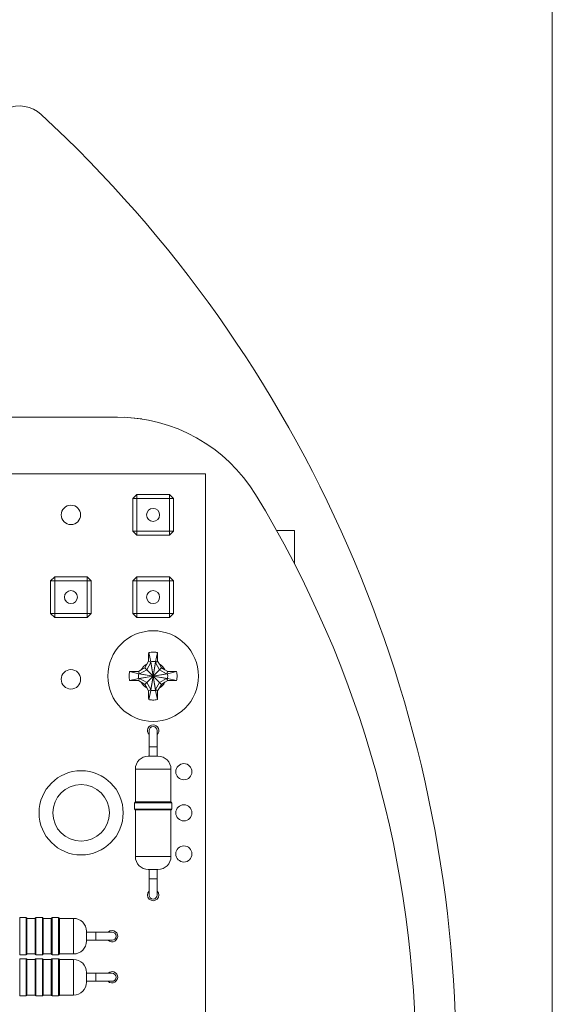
# Model space of a CAD drawing. Header units: millimetres. Extents: x 0 to 227, y 0 to 297.
# Tile 5 of 6: x 172 to 205, y 172 to 232. Entities that reach past the tile are written whole.
import ezdxf

# ---------------------------------------------------------------- set-up
doc = ezdxf.new("R2010")
doc.units = ezdxf.units.MM

msp = doc.modelspace()

# ---------------------------------------------------------------- linework, layer by layer
at = {"color": 7, "linetype": 'Continuous', "lineweight": 0}
msp.add_line((205, 5), (205, 292), dxfattribs=at)
at = {"color": 7, "linetype": 'Continuous', "lineweight": 15}
for p, q in [((178.123, 207.833), (120.016, 207.833)), ((183.57, 204.333), (132.07, 204.333)), ((183.57, 165.333), (183.57, 204.333)), ((179.075, 202.798), (179.325, 203.048)), ((179.075, 202.798), (179.325, 202.798)), ((179.075, 200.788), (179.075, 202.798)), ((179.325, 202.798), (179.325, 203.048)), ((179.325, 203.048), (181.335, 203.048)), ((181.335, 202.798), (179.325, 202.798)), ((179.325, 202.798), (179.325, 200.788)), ((181.335, 202.798), (181.335, 203.048)), ((181.335, 203.048), (181.585, 202.798)), ((181.335, 200.788), (181.335, 202.798)), ((181.335, 202.798), (181.585, 202.798)), ((181.585, 202.798), (181.585, 200.788)), ((179.325, 200.788), (179.075, 200.788)), ((179.325, 200.538), (179.075, 200.788)), ((179.325, 200.538), (179.325, 200.788)), ((179.325, 200.788), (181.335, 200.788)), ((181.335, 200.538), (181.335, 200.788)), ((181.585, 200.788), (181.335, 200.788)), ((181.585, 200.788), (181.335, 200.538)), ((187.953, 200.833), (189.067, 200.833)), ((189.067, 200.833), (189.067, 198.762)), ((181.335, 200.538), (179.325, 200.538)), ((173.995, 197.718), (174.245, 197.968)), ((173.995, 195.708), (173.995, 197.718)), ((173.995, 197.718), (174.245, 197.718)), ((174.245, 197.718), (174.245, 197.968)), ((174.245, 197.968), (176.255, 197.968)), ((176.255, 197.718), (174.245, 197.718)), ((174.245, 197.718), (174.245, 195.708)), ((176.255, 197.718), (176.255, 197.968)), ((176.255, 197.968), (176.505, 197.718)), ((176.255, 197.718), (176.505, 197.718)), ((176.255, 195.708), (176.255, 197.718)), ((176.505, 197.718), (176.505, 195.708)), ((179.075, 197.718), (179.325, 197.968)), ((179.075, 195.708), (179.075, 197.718)), ((179.075, 197.718), (179.325, 197.718)), ((179.325, 197.718), (179.325, 197.968)), ((179.325, 197.968), (181.335, 197.968)), ((179.325, 197.718), (179.325, 195.708)), ((181.335, 197.718), (179.325, 197.718)), ((181.335, 197.968), (181.585, 197.718)), ((181.335, 197.718), (181.335, 197.968)), ((181.335, 195.708), (181.335, 197.718)), ((181.335, 197.718), (181.585, 197.718)), ((181.585, 197.718), (181.585, 195.708)), ((174.245, 195.708), (173.995, 195.708)), ((174.245, 195.458), (173.995, 195.708)), ((174.245, 195.458), (174.245, 195.708)), ((174.245, 195.708), (176.255, 195.708)), ((176.255, 195.458), (174.245, 195.458)), ((176.255, 195.458), (176.255, 195.708)), ((176.505, 195.708), (176.255, 195.708)), ((176.505, 195.708), (176.255, 195.458)), ((179.325, 195.458), (179.075, 195.708)), ((179.325, 195.708), (179.075, 195.708)), ((179.325, 195.708), (181.335, 195.708)), ((179.325, 195.458), (179.325, 195.708)), ((181.335, 195.458), (179.325, 195.458)), ((181.585, 195.708), (181.335, 195.708)), ((181.335, 195.458), (181.335, 195.708)), ((181.585, 195.708), (181.335, 195.458)), ((180.054, 193.287), (180.05, 193.178)), ((180.054, 193.287), (180.19, 192.722)), ((180.47, 192.722), (180.605, 193.287)), ((180.61, 193.178), (180.605, 193.287)), ((179.597, 192.217), (179.818, 192.345)), ((179.945, 192.566), (179.818, 192.345)), ((179.936, 192.227), (179.818, 192.345)), ((180.19, 192.666), (179.936, 192.227)), ((180.05, 192.747), (179.945, 192.566)), ((180.19, 192.666), (180.05, 192.747)), ((180.19, 192.722), (180.19, 192.666)), ((180.19, 192.722), (180.33, 191.833)), ((180.33, 191.833), (180.19, 192.666)), ((180.33, 191.833), (180.47, 192.722)), ((180.47, 192.666), (180.33, 191.833)), ((180.61, 192.747), (180.47, 192.666)), ((180.47, 192.666), (180.47, 192.722)), ((180.723, 192.227), (180.47, 192.666)), ((180.714, 192.566), (180.61, 192.747)), ((180.714, 192.566), (180.842, 192.345)), ((180.842, 192.345), (180.723, 192.227)), ((181.063, 192.217), (180.842, 192.345)), ((178.985, 192.113), (178.876, 192.108)), ((179.441, 191.973), (178.876, 192.108)), ((178.876, 191.558), (179.441, 191.693)), ((179.597, 192.217), (179.416, 192.113)), ((179.416, 192.113), (179.497, 191.973)), ((179.497, 191.693), (179.416, 191.553)), ((179.497, 191.973), (179.441, 191.973)), ((180.33, 191.833), (179.441, 191.973)), ((179.441, 191.693), (180.33, 191.833)), ((179.441, 191.693), (179.497, 191.693)), ((179.936, 192.227), (179.497, 191.973)), ((179.497, 191.973), (180.33, 191.833)), ((180.33, 191.833), (179.497, 191.693)), ((179.497, 191.693), (179.936, 191.439)), ((180.33, 191.833), (179.936, 192.227)), ((180.33, 191.833), (179.936, 191.439)), ((180.33, 191.833), (180.19, 190.944)), ((180.19, 191), (180.33, 191.833)), ((180.723, 192.227), (180.33, 191.833)), ((181.219, 191.973), (180.33, 191.833)), ((180.33, 191.833), (181.163, 191.973)), ((180.47, 190.944), (180.33, 191.833)), ((180.33, 191.833), (181.219, 191.693)), ((180.723, 191.439), (180.33, 191.833)), ((180.33, 191.833), (180.47, 191)), ((181.163, 191.693), (180.33, 191.833)), ((181.163, 191.973), (180.723, 192.227)), ((180.723, 191.439), (181.163, 191.693)), ((181.243, 192.113), (181.063, 192.217)), ((181.163, 191.973), (181.243, 192.113)), ((181.219, 191.973), (181.163, 191.973)), ((181.243, 191.553), (181.163, 191.693)), ((181.163, 191.693), (181.219, 191.693)), ((181.784, 192.108), (181.219, 191.973)), ((181.219, 191.693), (181.784, 191.558)), ((181.784, 192.108), (181.675, 192.113)), ((178.876, 191.558), (178.985, 191.553)), ((179.416, 191.553), (179.597, 191.449)), ((179.597, 191.449), (179.818, 191.321)), ((179.936, 191.439), (179.818, 191.321)), ((179.945, 191.1), (179.818, 191.321)), ((179.936, 191.439), (180.19, 191)), ((179.945, 191.1), (180.05, 190.919)), ((180.47, 191), (180.723, 191.439)), ((180.61, 190.919), (180.714, 191.1)), ((180.714, 191.1), (180.842, 191.321)), ((180.842, 191.321), (180.723, 191.439)), ((181.063, 191.449), (180.842, 191.321)), ((181.063, 191.449), (181.243, 191.553)), ((181.675, 191.553), (181.784, 191.558)), ((180.05, 190.919), (180.19, 191)), ((180.05, 190.488), (180.054, 190.379)), ((180.19, 190.944), (180.054, 190.379)), ((180.19, 191), (180.19, 190.944)), ((180.47, 191), (180.61, 190.919)), ((180.47, 190.944), (180.47, 191)), ((180.605, 190.379), (180.47, 190.944)), ((180.605, 190.379), (180.61, 190.488)), ((180.08, 188.463), (180.08, 187.463)), ((180.58, 187.463), (180.58, 188.463)), ((180.08, 187.463), (180.08, 186.883)), ((180.58, 186.883), (180.58, 187.463)), ((180.03, 186.883), (180.63, 186.883)), ((179.23, 186.083), (179.23, 184.06)), ((181.43, 184.06), (181.43, 186.083)), ((179.18, 184.01), (179.18, 183.61)), ((179.23, 184.06), (181.43, 184.06)), ((181.48, 183.61), (181.48, 184.01)), ((179.23, 183.56), (179.23, 180.683)), ((181.43, 183.56), (179.23, 183.56)), ((181.43, 180.683), (181.43, 183.56)), ((180.03, 179.883), (180.63, 179.883)), ((180.08, 179.883), (180.08, 179.303)), ((180.58, 179.303), (180.58, 179.883)), ((180.08, 179.303), (180.08, 178.303)), ((180.58, 178.303), (180.58, 179.303)), ((172.483, 176.913), (172.083, 176.913)), ((173.033, 176.863), (172.533, 176.863)), ((172.533, 176.863), (172.533, 174.663)), ((173.033, 174.663), (173.033, 176.863)), ((173.483, 176.913), (173.083, 176.913)), ((174.033, 176.863), (173.533, 176.863)), ((173.533, 176.863), (173.533, 174.663)), ((174.033, 174.663), (174.033, 176.863)), ((174.483, 176.913), (174.083, 176.913)), ((175.41, 176.863), (174.533, 176.863)), ((174.533, 176.863), (174.533, 174.663)), ((176.21, 175.463), (176.21, 176.063)), ((176.79, 176.013), (176.21, 176.013)), ((177.79, 176.013), (176.79, 176.013)), ((176.21, 175.513), (176.79, 175.513)), ((176.79, 175.513), (177.79, 175.513)), ((172.083, 174.613), (172.483, 174.613)), ((172.533, 174.663), (173.033, 174.663)), ((173.083, 174.613), (173.483, 174.613)), ((173.533, 174.663), (174.033, 174.663)), ((174.083, 174.613), (174.483, 174.613)), ((174.533, 174.663), (175.41, 174.663)), ((172.483, 174.373), (172.083, 174.373)), ((173.033, 174.323), (172.533, 174.323)), ((172.533, 174.323), (172.533, 172.123)), ((173.033, 172.123), (173.033, 174.323)), ((173.483, 174.373), (173.083, 174.373)), ((174.033, 174.323), (173.533, 174.323)), ((173.533, 174.323), (173.533, 172.123)), ((174.033, 172.123), (174.033, 174.323)), ((174.483, 174.373), (174.083, 174.373)), ((175.41, 174.323), (174.533, 174.323)), ((174.533, 174.323), (174.533, 172.123)), ((176.21, 172.923), (176.21, 173.523)), ((176.79, 173.473), (176.21, 173.473)), ((177.79, 173.473), (176.79, 173.473)), ((176.21, 172.973), (176.79, 172.973)), ((176.79, 172.973), (177.79, 172.973)), ((172.083, 172.073), (172.483, 172.073)), ((172.533, 172.123), (173.033, 172.123)), ((173.083, 172.073), (173.483, 172.073)), ((173.533, 172.123), (174.033, 172.123)), ((174.083, 172.073), (174.483, 172.073)), ((174.533, 172.123), (175.41, 172.123))]:
    msp.add_line(p, q, dxfattribs=at)
at = {"color": 8, "linetype": 'Continuous', "lineweight": 15}
for p, q in [((180.08, 187.463), (180.58, 187.463)), ((179.23, 186.083), (181.43, 186.083)), ((181.48, 184.01), (179.18, 184.01)), ((179.18, 183.61), (181.48, 183.61)), ((179.23, 180.683), (181.43, 180.683)), ((180.08, 179.303), (180.58, 179.303)), ((172.083, 176.913), (172.083, 174.613)), ((172.483, 174.613), (172.483, 176.913)), ((173.083, 176.913), (173.083, 174.613)), ((173.483, 174.613), (173.483, 176.913)), ((174.083, 176.913), (174.083, 174.613)), ((174.483, 174.613), (174.483, 176.913)), ((175.41, 174.663), (175.41, 176.863)), ((176.79, 175.513), (176.79, 176.013)), ((172.083, 174.373), (172.083, 172.073)), ((172.483, 172.073), (172.483, 174.373)), ((173.083, 174.373), (173.083, 172.073)), ((173.483, 172.073), (173.483, 174.373)), ((174.083, 174.373), (174.083, 172.073)), ((174.483, 172.073), (174.483, 174.373)), ((175.41, 172.123), (175.41, 174.323)), ((176.79, 172.973), (176.79, 173.473))]:
    msp.add_line(p, q, dxfattribs=at)
at = {"color": 7, "linetype": 'Continuous', "lineweight": 15, "flags": 128}
for points in [[(179.628, 207.719), (179.542, 207.737), (178.567, 207.833)], [(177.79, 176.113), (177.656, 176.086), (177.545, 176.013)], [(177.79, 173.573), (177.656, 173.546), (177.545, 173.473)]]:
    msp.add_lwpolyline(points, dxfattribs=at)
at = {"color": 7, "linetype": 'Continuous', "lineweight": 15}
for centre, radius in [((175.25, 201.793), 0.6), ((180.33, 201.793), 0.4), ((175.25, 196.713), 0.4), ((180.33, 196.713), 0.4), ((180.33, 191.833), 2.8), ((175.25, 191.633), 0.6), ((182.23, 185.923), 0.5), ((175.88, 183.383), 2.6), ((175.88, 183.383), 1.75), ((182.23, 183.383), 0.5), ((182.23, 180.843), 0.5)]:
    msp.add_circle(centre, radius, dxfattribs=at)
for centre, radius, start, end in [((172.061, 225.061), 2, 47.19642, 180), ((119.061, 167.833), 80, 312.80358, 47.19642), ((178.123, 197.833), 10, 31.44898, 90), ((129.07, 167.833), 67.5, 328.55102, 31.44898), ((180.33, 191.833), 0.828, 117.67119, 152.32881), ((180.33, 191.833), 0.828, 27.67119, 62.32881), ((180.33, 191.833), 0.828, 207.67119, 242.32881), ((180.33, 191.833), 0.828, 297.67119, 332.32881), ((180.33, 188.463), 0.35, 90, 224.41531), ((180.33, 188.463), 0.25, 0, 180), ((180.33, 188.463), 0.35, 315.58469, 90), ((180.03, 186.083), 0.8, 90, 180), ((180.63, 186.083), 0.8, 0, 90), ((179.23, 184.01), 0.05, 90, 180), ((181.43, 184.01), 0.05, 0, 90), ((179.23, 183.61), 0.05, 180, 270), ((181.43, 183.61), 0.05, 270, 0), ((180.03, 180.683), 0.8, 180, 270), ((180.63, 180.683), 0.8, 270, 0), ((180.33, 178.303), 0.35, 135.58469, 44.41531), ((180.33, 178.303), 0.25, 180, 0), ((172.483, 176.863), 0.05, 0, 90), ((173.083, 176.863), 0.05, 90, 180), ((173.483, 176.863), 0.05, 0, 90), ((174.083, 176.863), 0.05, 90, 180), ((174.483, 176.863), 0.05, 0, 90), ((175.41, 176.063), 0.8, 0, 90), ((177.79, 175.763), 0.35, 225.58469, 90), ((177.79, 175.763), 0.25, 270, 90), ((175.41, 175.463), 0.8, 270, 0), ((172.483, 174.663), 0.05, 270, 0), ((173.083, 174.663), 0.05, 180, 270), ((173.483, 174.663), 0.05, 270, 0), ((174.083, 174.663), 0.05, 180, 270), ((174.483, 174.663), 0.05, 270, 0), ((172.483, 174.323), 0.05, 0, 90), ((173.083, 174.323), 0.05, 90, 180), ((173.483, 174.323), 0.05, 0, 90), ((174.083, 174.323), 0.05, 90, 180), ((174.483, 174.323), 0.05, 0, 90), ((175.41, 173.523), 0.8, 0, 90), ((177.79, 173.223), 0.35, 225.58469, 90), ((177.79, 173.223), 0.25, 270, 90), ((175.41, 172.923), 0.8, 270, 0), ((172.483, 172.123), 0.05, 270, 0), ((173.083, 172.123), 0.05, 180, 270), ((173.483, 172.123), 0.05, 270, 0), ((174.083, 172.123), 0.05, 180, 270), ((174.483, 172.123), 0.05, 270, 0)]:
    msp.add_arc(centre, radius, start, end, dxfattribs=at)
for points, knots in [([(180.05, 193.178), (180.05, 193.134), (180.05, 193.042), (180.05, 192.898), (180.05, 192.797), (180.05, 192.747)], [0, 0, 0, 0, 0.313343, 0.655958, 1, 1, 1, 1]), ([(180.605, 193.287), (180.527, 193.298), (180.396, 193.316), (180.211, 193.311), (180.107, 193.295), (180.054, 193.287)], [0, 0, 0, 0, 0.428553, 0.712642, 1, 1, 1, 1]), ([(180.61, 192.747), (180.61, 192.793), (180.61, 192.889), (180.61, 193.034), (180.61, 193.13), (180.61, 193.178)], [0, 0, 0, 0, 0.313353, 0.655933, 1, 1, 1, 1]), ([(180.19, 192.722), (180.228, 192.727), (180.294, 192.734), (180.388, 192.733), (180.442, 192.726), (180.47, 192.722)], [0, 0, 0, 0, 0.41609, 0.706837, 1, 1, 1, 1]), ([(179.416, 192.113), (179.37, 192.113), (179.273, 192.113), (179.129, 192.113), (179.033, 192.113), (178.985, 192.113)], [0, 0, 0, 0, 0.313348, 0.655954, 1, 1, 1, 1]), ([(179.441, 191.693), (179.436, 191.732), (179.428, 191.798), (179.43, 191.892), (179.437, 191.946), (179.441, 191.973)], [0, 0, 0, 0, 0.4161033, 0.7068186, 1, 1, 1, 1]), ([(181.219, 191.973), (181.223, 191.934), (181.231, 191.868), (181.229, 191.775), (181.222, 191.72), (181.219, 191.693)], [0, 0, 0, 0, 0.416103, 0.70687, 1, 1, 1, 1]), ([(181.675, 192.113), (181.631, 192.113), (181.539, 192.113), (181.395, 192.113), (181.294, 192.113), (181.243, 192.113)], [0, 0, 0, 0, 0.313351, 0.655958, 1, 1, 1, 1]), ([(178.985, 191.553), (179.028, 191.553), (179.12, 191.553), (179.265, 191.553), (179.365, 191.553), (179.416, 191.553)], [0, 0, 0, 0, 0.313346, 0.655964, 1, 1, 1, 1]), ([(181.243, 191.553), (181.289, 191.553), (181.386, 191.553), (181.53, 191.553), (181.627, 191.553), (181.675, 191.553)], [0, 0, 0, 0, 0.313345, 0.655957, 1, 1, 1, 1]), ([(180.05, 190.919), (180.05, 190.873), (180.05, 190.777), (180.05, 190.632), (180.05, 190.536), (180.05, 190.488)], [0, 0, 0, 0, 0.313353, 0.655964, 1, 1, 1, 1]), ([(180.47, 190.944), (180.431, 190.939), (180.365, 190.932), (180.271, 190.933), (180.217, 190.94), (180.19, 190.944)], [0, 0, 0, 0, 0.416092, 0.706826, 1, 1, 1, 1]), ([(180.61, 190.488), (180.61, 190.532), (180.61, 190.624), (180.61, 190.768), (180.61, 190.869), (180.61, 190.919)], [0, 0, 0, 0, 0.313343, 0.655958, 1, 1, 1, 1]), ([(180.054, 190.379), (180.133, 190.368), (180.263, 190.35), (180.448, 190.355), (180.553, 190.371), (180.605, 190.379)], [0, 0, 0, 0, 0.428559, 0.712649, 1, 1, 1, 1])]:
    msp.add_open_spline(points, degree=3, knots=knots, dxfattribs=at)
for points in [[(178.876, 192.108), (178.863, 192.017), (178.837, 191.833), (178.863, 191.65), (178.876, 191.558)], [(181.784, 191.558), (181.796, 191.65), (181.822, 191.833), (181.796, 192.017), (181.784, 192.108)]]:
    msp.add_open_spline(points, degree=3, dxfattribs=at)

doc.saveas('drawing.dxf')
